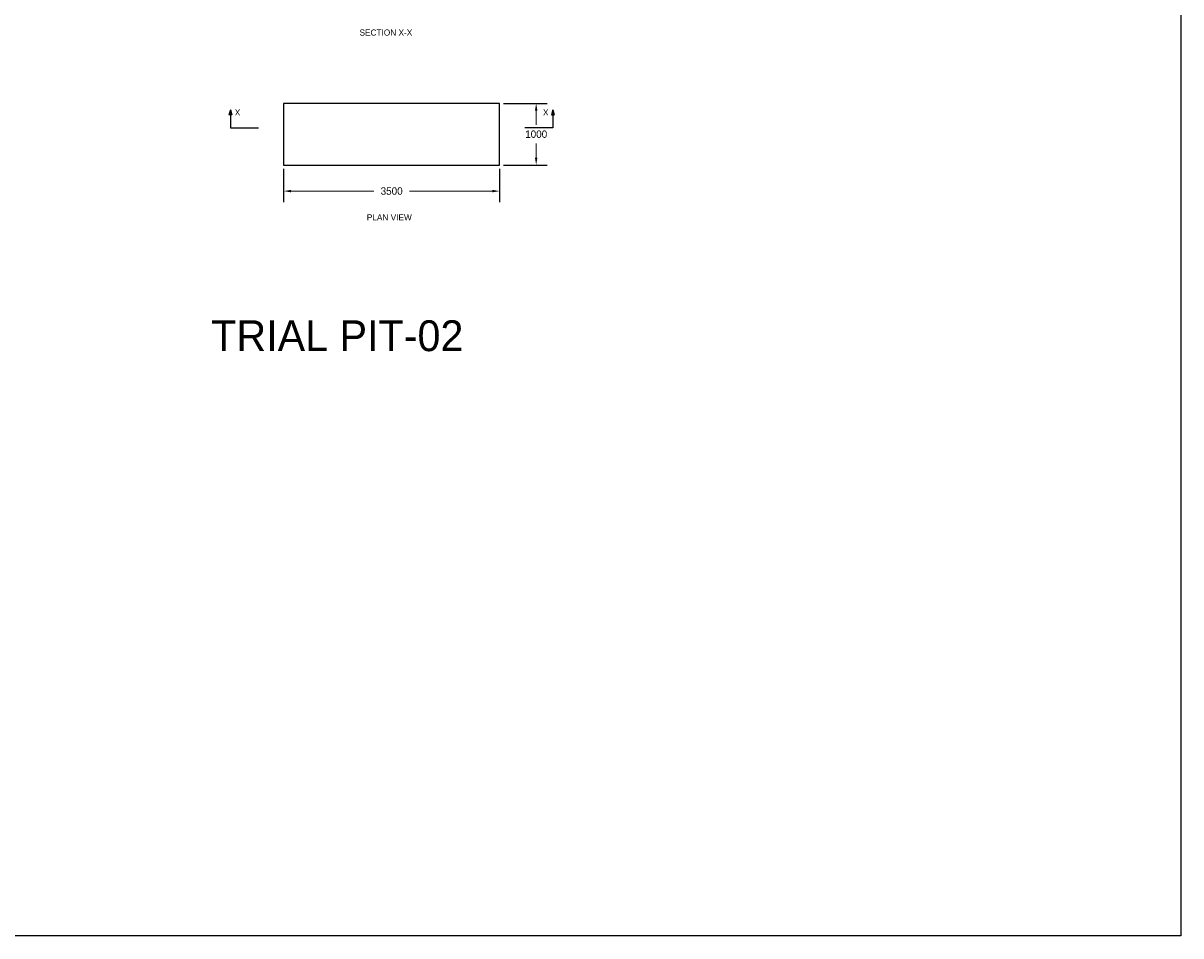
# Model space of a CAD drawing. Header units: feet. Extents: x 663456 to 663633, y 733153 to 733262.
# Tile 4 of 6: x 663615 to 663633, y 733153 to 733168. Entities that reach past the tile are written whole.
import ezdxf

# ---------------------------------------------------------------- set-up
doc = ezdxf.new("R2010")
doc.units = ezdxf.units.FT
doc.header["$MEASUREMENT"] = 0
doc.layers.get('0').update_dxf_attribs({"linetype": 'CONTINUOUS'})
doc.layers.get('Defpoints').update_dxf_attribs({"linetype": 'CONTINUOUS'})
doc.dimstyles.get("Standard").update_dxf_attribs({"dimtxt": 0.18, "dimasz": 0.18, "dimexe": 0.18, "dimexo": 0.0625, "dimgap": 0.09, "dimtad": 0, "dimtih": 1, "dimtoh": 1, "dimdec": 4, "dimzin": 0, "dimdsep": 46, "dimtxsty": 'Standard', "dimcen": 0.09, "dimadec": 0, "dimazin": 0, "dimtfac": 1, "dimtdec": 4, "dimtofl": 0, "dimtmove": 0, "dimatfit": 3, "dimfxl": 1, "dimtolj": 1, "dimtzin": 0, "dimarcsym": 0})

# ---------------------------------------------------------------- blocks, each defined once
blk = doc.blocks.new('*D17')
at = {"color": 0, "linetype": 'ByBlock', "lineweight": -2, "transparency": 16777216}
for p, q in [((663622.412, 733166.633), (663623.122, 733166.633)), ((663622.412, 733165.633), (663623.122, 733165.633))]:
    blk.add_line(p, q, dxfattribs=at)
at = {"color": 0, "linetype": 'ByBlock', "lineweight": 0, "transparency": 16777216}
for p, q in [((663622.942, 733166.513), (663622.942, 733166.283)), ((663622.942, 733165.753), (663622.942, 733165.983))]:
    blk.add_line(p, q, dxfattribs=at)
at = {"color": 0, "linetype": 'ByBlock', "transparency": 16777216}
for points in [[(663622.922, 733166.513), (663622.962, 733166.513), (663622.942, 733166.633)], [(663622.922, 733165.753), (663622.962, 733165.753), (663622.942, 733165.633)]]:
    blk.add_solid(points, dxfattribs=at)
at = {"layer": 'Defpoints', "color": 0, "linetype": 'ByBlock', "transparency": 16777216}
for p in [(663622.35, 733166.633), (663622.35, 733165.633), (663622.942, 733165.633)]:
    blk.add_point(p, dxfattribs=at)
at = {"color": 0, "linetype": 'ByBlock', "transparency": 16777216, "insert": (663622.942, 733166.133), "char_height": 0.12, "width": 0.48, "attachment_point": 5}
blk.add_mtext('\\A1;1000', dxfattribs=at)
blk = doc.blocks.new('*D18')
at = {"color": 0, "linetype": 'ByBlock', "lineweight": -2, "transparency": 16777216}
for p, q in [((663618.85, 733165.571), (663618.85, 733165.031)), ((663622.35, 733165.571), (663622.35, 733165.031))]:
    blk.add_line(p, q, dxfattribs=at)
at = {"color": 0, "linetype": 'ByBlock', "lineweight": 0, "transparency": 16777216}
for p, q in [((663618.97, 733165.211), (663620.31, 733165.211)), ((663622.23, 733165.211), (663620.89, 733165.211))]:
    blk.add_line(p, q, dxfattribs=at)
at = {"color": 0, "linetype": 'ByBlock', "transparency": 16777216}
for points in [[(663618.97, 733165.231), (663618.97, 733165.191), (663618.85, 733165.211)], [(663622.23, 733165.231), (663622.23, 733165.191), (663622.35, 733165.211)]]:
    blk.add_solid(points, dxfattribs=at)
at = {"layer": 'Defpoints', "color": 0, "linetype": 'ByBlock', "transparency": 16777216}
for p in [(663618.85, 733165.633), (663622.35, 733165.633), (663618.85, 733165.211)]:
    blk.add_point(p, dxfattribs=at)
at = {"color": 0, "linetype": 'ByBlock', "transparency": 16777216, "insert": (663620.6, 733165.211), "char_height": 0.12, "attachment_point": 5}
blk.add_mtext('\\A1;3500', dxfattribs=at)

msp = doc.modelspace()

# ---------------------------------------------------------------- hatches: boundary and pattern name
at = {"linetype": 'ByBlock'}
h = msp.add_hatch(color=256, dxfattribs=at)
h.dxf.hatch_style = 1
h.paths.add_polyline_path([(663617.96415, 733166.44871), (663617.9862, 733166.52906), (663618.00825, 733166.44871)])
h = msp.add_hatch(color=256, dxfattribs=at)
h.dxf.hatch_style = 1
h.paths.add_polyline_path([(663623.23552, 733166.44871), (663623.21347, 733166.52906), (663623.19142, 733166.44871)])

# ---------------------------------------------------------------- linework, layer by layer
msp.add_lwpolyline([(663595.86967, 733184.06806), (663633.38812, 733184.06806), (663633.38812, 733153.1419), (663595.86967, 733153.1419)], close=True, dxfattribs=at)
for points in [[(663618.84984, 733166.63311), (663618.84984, 733165.63311), (663622.34984, 733165.63311), (663622.34984, 733166.63311), (663618.84984, 733166.63311)], [(663617.9862, 733166.52906), (663617.96415, 733166.44871)], [(663618.00825, 733166.44871), (663617.96415, 733166.44871)], [(663617.9862, 733166.52906), (663618.00825, 733166.44871)], [(663617.9862, 733166.44871), (663617.9862, 733166.23663)], [(663623.21347, 733166.52906), (663623.19142, 733166.44871)], [(663623.19142, 733166.44871), (663623.23552, 733166.44871)], [(663623.21347, 733166.52906), (663623.23552, 733166.44871)], [(663623.21347, 733166.44871), (663623.21347, 733166.23663)], [(663617.9862, 733166.23663), (663618.4419, 733166.23663)], [(663623.21347, 733166.23663), (663622.75777, 733166.23663)]]:
    msp.add_lwpolyline(points, dxfattribs=at)

# ---------------------------------------------------------------- texts
at = {"linetype": 'ByBlock', "attachment_point": 1}
for s, width, insert, char_height in [('SECTION X-X', 1.3741788, (663620.07971, 733167.83016), 0.1), ('X', 0.5403425, (663623.05184, 733166.53627), 0.1), ('PLAN VIEW', 1.3741788, (663620.19768, 733164.83478), 0.1), ('TRIAL PIT-02', 6.5727894, (663617.67564, 733163.11701), 0.5)]:
    msp.add_mtext_dynamic_manual_height_columns(s, width=width, gutter_width=20, heights=[0], dxfattribs=dict(at, insert=insert, char_height=char_height))
at = {"linetype": 'ByBlock', "extrusion": (0, 0, -1), "insert": (663618.14784, 733166.53627), "char_height": 0.1, "attachment_point": 1, "text_direction": (-1, 0, 0)}
msp.add_mtext_dynamic_manual_height_columns('X', width=0.5403425, gutter_width=20, heights=[0], dxfattribs=at)

# ---------------------------------------------------------------- dimensions: what is measured, and where the dimension line sits
at = {"linetype": 'ByBlock'}
dim = msp.add_linear_dim(base=(663622.94218, 733165.63311), p1=(663622.34984, 733166.63311), p2=(663622.34984, 733165.63311), angle=90, text='1000', dimstyle='Standard', override={"dimtxt": 0.12, "dimasz": 0.12, "dimtmove": 2, "dimlwd": 0}, dxfattribs=at)
dim.commit()
dim.dimension.update_dxf_attribs({"geometry": '*D17', "text_midpoint": (663622.94218, 733166.13311)})
dim = msp.add_linear_dim(base=(663618.84984, 733165.21066), p1=(663622.34984, 733165.63311), p2=(663618.84984, 733165.63311), text='3500', dimstyle='Standard', override={"dimtxt": 0.12, "dimasz": 0.12, "dimtmove": 2, "dimlwd": 0}, dxfattribs=at)
dim.commit()
dim.dimension.update_dxf_attribs({"geometry": '*D18', "text_midpoint": (663620.59984, 733165.21066)})

doc.saveas('drawing.dxf')
